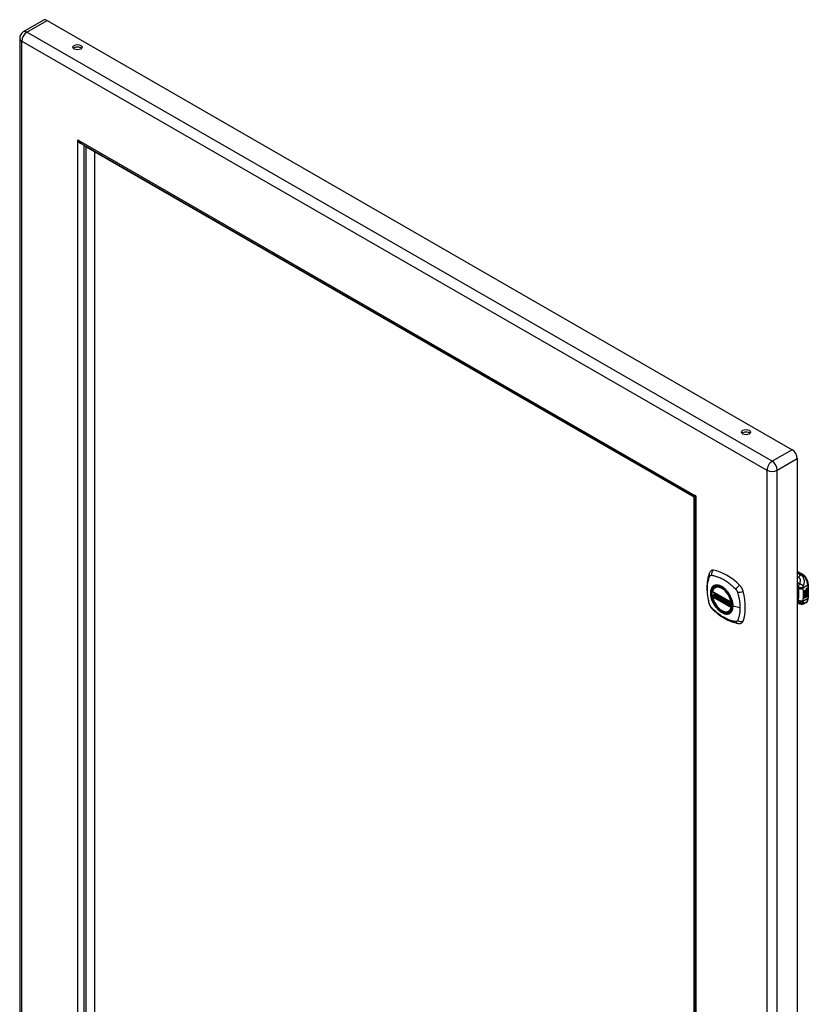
# Model space of a CAD drawing. Header units: inches. Extents: x 131.3 to 149, y 37.8 to 81.9.
# Tile 4 of 4: x 131.3 to 149, y 59.8 to 81.9. Entities that reach past the tile are written whole.
import ezdxf

# ---------------------------------------------------------------- set-up
doc = ezdxf.new("R2010")
doc.units = ezdxf.units.IN
doc.header["$MEASUREMENT"] = 0
doc.layers.add('Visible Edges(ANSI)', color=7, linetype='Continuous', lineweight=25)
doc.layers.add('Visible Tangent Edges(ANSI)', color=7, linetype='Continuous', lineweight=25)

msp = doc.modelspace()

# ---------------------------------------------------------------- linework, layer by layer
at = {"layer": 'Visible Edges(ANSI)'}
for p, q in [((131.874, 81.838), (131.422, 81.578)), ((131.955, 81.83), (148.639, 72.222)), ((131.342, 81.438), (131.342, 47.526)), ((132.641, 79.128), (132.666, 79.142)), ((132.716, 79.08), (146.448, 71.172)), ((132.781, 79.035), (132.781, 48.356)), ((132.823, 79.003), (132.823, 48.34)), ((146.44, 71.162), (132.823, 79.003)), ((133.018, 78.891), (133.018, 48.452)), ((148.753, 72.025), (148.753, 38.112)), ((146.44, 40.498), (146.44, 71.162)), ((146.452, 71.164), (146.452, 40.367)), ((146.469, 71.197), (146.469, 71.193)), ((146.481, 71.171), (146.484, 71.17)), ((148.753, 69.502), (148.868, 69.436)), ((146.859, 69.04), (147.273, 68.802)), ((146.916, 69.144), (146.926, 69.151)), ((148.908, 69.064), (148.946, 69.085)), ((148.908, 69.049), (148.945, 69.07)), ((148.947, 69.07), (148.908, 69.048)), ((148.908, 69.045), (148.947, 69.067)), ((148.908, 69.048), (148.908, 69.064)), ((148.908, 69.031), (148.949, 69.054)), ((148.951, 69.054), (148.908, 69.029)), ((148.908, 69.027), (148.955, 69.054)), ((148.908, 69.029), (148.908, 69.045)), ((148.908, 69.012), (148.945, 69.033)), ((148.908, 68.99), (148.908, 69.027)), ((148.909, 69.011), (148.908, 69.011)), ((148.947, 69.032), (148.909, 69.011)), ((148.909, 69.011), (148.932, 69.004)), ((148.932, 69.004), (148.946, 69.024)), ((148.943, 69.003), (148.949, 69.01)), ((148.945, 69.077), (148.948, 69.078)), ((148.945, 69.07), (148.945, 69.077)), ((148.947, 69.076), (148.945, 69.077)), ((148.947, 69.07), (148.945, 69.07)), ((148.945, 69.056), (148.945, 69.066)), ((148.947, 69.055), (148.945, 69.056)), ((148.945, 69.046), (148.95, 69.051)), ((148.945, 69.033), (148.945, 69.046)), ((148.947, 69.045), (148.945, 69.046)), ((148.947, 69.032), (148.945, 69.033)), ((148.95, 69.009), (148.945, 69.003)), ((148.949, 69.078), (148.947, 69.076)), ((148.947, 69.076), (148.947, 69.07)), ((148.947, 69.067), (148.947, 69.055)), ((148.947, 69.055), (148.951, 69.054)), ((148.955, 69.054), (148.947, 69.045)), ((148.947, 69.045), (148.947, 69.032)), ((148.948, 69.07), (148.972, 69.079)), ((148.949, 69.078), (148.948, 69.079)), ((148.974, 69.078), (148.948, 69.069)), ((148.948, 69.075), (148.952, 69.077)), ((148.948, 69.069), (148.948, 69.075)), ((148.948, 69.066), (148.96, 69.06)), ((148.948, 69.057), (148.948, 69.066)), ((148.948, 69.057), (148.955, 69.055)), ((148.957, 69.055), (148.948, 69.057)), ((148.948, 69.044), (148.957, 69.053)), ((148.948, 69.038), (148.959, 69.051)), ((148.96, 69.05), (148.948, 69.035)), ((148.948, 69.035), (148.948, 69.044)), ((148.95, 69.009), (148.949, 69.01)), ((148.952, 69.079), (148.951, 69.08)), ((148.954, 69.097), (148.952, 69.097)), ((148.952, 69.077), (148.952, 69.079)), ((148.954, 69.017), (148.952, 69.018)), ((148.954, 69.099), (148.953, 69.1)), ((148.954, 69.081), (148.953, 69.082)), ((148.957, 69.055), (148.955, 69.055)), ((148.956, 69.11), (148.972, 69.116)), ((148.956, 69.092), (148.972, 69.098)), ((148.957, 69.117), (148.974, 69.122)), ((148.974, 69.115), (148.957, 69.109)), ((148.974, 69.097), (148.957, 69.091)), ((148.957, 69.053), (148.957, 69.055)), ((148.958, 69.03), (148.957, 69.031)), ((148.958, 69.017), (148.958, 69.03)), ((148.96, 69.05), (148.959, 69.051)), ((148.959, 69.051), (148.972, 69.045)), ((148.96, 69.06), (148.974, 69.075)), ((148.974, 69.044), (148.96, 69.05)), ((148.961, 69.019), (148.961, 69.038)), ((148.962, 69.019), (148.961, 69.019)), ((148.962, 69.039), (148.962, 69.019)), ((148.963, 69.1), (148.974, 69.104)), ((148.963, 69.082), (148.974, 69.086)), ((148.963, 69.057), (148.972, 69.067)), ((148.963, 69.056), (148.963, 69.057)), ((148.964, 69.057), (148.963, 69.057)), ((148.964, 69.055), (148.963, 69.056)), ((148.974, 69.066), (148.964, 69.057)), ((148.964, 69.057), (148.964, 69.055)), ((148.964, 69.055), (148.974, 69.053)), ((148.968, 69.038), (148.972, 69.041)), ((148.972, 69.116), (148.972, 69.122)), ((148.974, 69.115), (148.972, 69.116)), ((148.972, 69.098), (148.972, 69.104)), ((148.974, 69.097), (148.972, 69.098)), ((148.972, 69.079), (148.972, 69.085)), ((148.974, 69.078), (148.972, 69.079)), ((148.972, 69.067), (148.972, 69.073)), ((148.974, 69.066), (148.972, 69.067)), ((148.972, 69.045), (148.972, 69.053)), ((148.974, 69.044), (148.972, 69.045)), ((148.974, 69.122), (148.974, 69.115)), ((148.974, 69.104), (148.974, 69.097)), ((148.974, 69.086), (148.974, 69.078)), ((148.974, 69.075), (148.974, 69.066)), ((148.974, 69.053), (148.974, 69.044)), ((148.999, 69.209), (148.999, 68.903)), ((146.859, 68.945), (146.873, 68.953)), ((146.878, 68.964), (146.878, 68.967)), ((146.884, 68.978), (146.925, 69.002)), ((148.799, 68.772), (148.753, 68.79)), ((148.946, 68.797), (148.907, 68.774)), ((148.908, 68.991), (148.919, 68.991)), ((148.908, 68.957), (148.933, 68.99)), ((148.921, 68.99), (148.908, 68.99)), ((148.908, 68.973), (148.921, 68.99)), ((148.908, 68.9), (148.908, 68.973)), ((148.909, 68.954), (148.908, 68.954)), ((148.908, 68.902), (148.922, 68.91)), ((148.924, 68.909), (148.908, 68.9)), ((148.934, 68.989), (148.909, 68.954)), ((148.909, 68.954), (148.924, 68.963)), ((148.921, 68.99), (148.919, 68.991)), ((148.922, 68.91), (148.922, 68.962)), ((148.924, 68.909), (148.922, 68.91)), ((148.924, 68.963), (148.924, 68.909)), ((148.926, 68.964), (148.941, 68.973)), ((148.926, 68.91), (148.926, 68.964)), ((148.926, 68.912), (148.939, 68.92)), ((148.941, 68.919), (148.926, 68.91)), ((148.934, 68.989), (148.933, 68.99)), ((148.933, 68.99), (148.946, 68.987)), ((148.947, 68.986), (148.934, 68.989)), ((148.939, 68.92), (148.939, 68.972)), ((148.941, 68.919), (148.939, 68.92)), ((148.941, 68.973), (148.941, 68.919)), ((148.942, 68.982), (148.947, 68.986)), ((148.956, 68.982), (148.942, 68.982)), ((148.945, 69.003), (148.943, 69.003)), ((148.943, 68.983), (148.955, 68.983)), ((148.943, 68.974), (148.956, 68.982)), ((148.943, 68.92), (148.943, 68.974)), ((148.943, 68.922), (148.956, 68.93)), ((148.958, 68.929), (148.943, 68.92)), ((148.945, 69.003), (148.965, 68.997)), ((148.947, 68.986), (148.946, 68.987)), ((148.956, 68.982), (148.955, 68.983)), ((148.956, 68.93), (148.956, 68.982)), ((148.958, 68.982), (148.956, 68.982)), ((148.956, 68.982), (148.979, 68.982)), ((148.958, 68.929), (148.956, 68.93)), ((148.957, 68.993), (148.963, 68.998)), ((148.959, 68.992), (148.957, 68.993)), ((148.958, 68.982), (148.958, 68.929)), ((148.98, 68.981), (148.958, 68.982)), ((148.965, 68.997), (148.959, 68.992)), ((148.959, 68.992), (148.98, 68.981)), ((147.228, 68.602), (147.239, 68.608)), ((148.802, 68.771), (148.799, 68.772))]:
    msp.add_line(p, q, dxfattribs=at)
at = {"layer": 'Visible Edges(ANSI)', "flags": 128}
for points in [[(132.645, 79.123), (132.645, 79.123), (132.645, 79.123), (132.645, 79.123), (132.645, 79.123), (132.645, 79.123), (132.644, 79.124), (132.644, 79.124), (132.644, 79.124), (132.644, 79.124), (132.644, 79.125), (132.643, 79.125), (132.643, 79.125), (132.643, 79.126), (132.643, 79.126), (132.642, 79.126), (132.642, 79.126), (132.642, 79.127), (132.642, 79.127), (132.642, 79.127), (132.642, 79.127), (132.641, 79.127), (132.641, 79.128), (132.641, 79.128), (132.641, 79.128)], [(132.735, 79.069), (132.731, 79.07), (132.727, 79.071), (132.723, 79.073), (132.719, 79.074), (132.715, 79.076), (132.711, 79.077), (132.707, 79.079), (132.703, 79.081), (132.699, 79.083), (132.695, 79.085), (132.691, 79.087), (132.687, 79.089), (132.683, 79.092), (132.68, 79.094), (132.676, 79.097), (132.672, 79.099), (132.669, 79.102), (132.665, 79.104), (132.662, 79.107), (132.658, 79.11), (132.655, 79.113), (132.652, 79.116), (132.648, 79.119), (132.645, 79.123)], [(132.666, 79.142), (132.666, 79.142), (132.666, 79.142), (132.666, 79.142), (132.666, 79.141), (132.666, 79.141), (132.666, 79.141), (132.666, 79.141), (132.666, 79.14), (132.667, 79.14), (132.667, 79.14), (132.667, 79.14), (132.667, 79.139), (132.667, 79.139), (132.667, 79.138), (132.668, 79.138), (132.668, 79.138), (132.668, 79.137), (132.668, 79.137), (132.668, 79.137), (132.668, 79.137), (132.668, 79.136), (132.668, 79.136), (132.668, 79.136), (132.668, 79.136)], [(132.668, 79.136), (132.67, 79.133), (132.671, 79.13), (132.672, 79.127), (132.674, 79.124), (132.675, 79.121), (132.677, 79.119), (132.679, 79.116), (132.68, 79.113), (132.682, 79.111), (132.684, 79.108), (132.686, 79.106), (132.688, 79.103), (132.69, 79.101), (132.692, 79.099), (132.694, 79.096), (132.696, 79.094), (132.698, 79.092), (132.701, 79.09), (132.703, 79.088), (132.706, 79.086), (132.708, 79.085), (132.71, 79.083), (132.713, 79.081), (132.716, 79.08)], [(146.469, 71.193), (146.467, 71.189), (146.465, 71.186), (146.462, 71.183), (146.461, 71.18), (146.459, 71.178), (146.457, 71.176), (146.455, 71.174), (146.453, 71.173), (146.452, 71.172), (146.451, 71.172), (146.449, 71.171), (146.448, 71.172), (146.448, 71.172), (146.447, 71.173), (146.447, 71.174), (146.446, 71.176), (146.447, 71.177), (146.447, 71.179), (146.447, 71.182), (146.448, 71.184), (146.449, 71.187), (146.451, 71.19), (146.452, 71.194), (146.454, 71.197)], [(146.477, 71.157), (146.473, 71.157), (146.47, 71.158), (146.466, 71.158), (146.463, 71.158), (146.461, 71.159), (146.458, 71.16), (146.456, 71.16), (146.455, 71.161), (146.454, 71.162), (146.453, 71.163), (146.452, 71.164), (146.452, 71.165), (146.453, 71.166), (146.454, 71.167), (146.455, 71.167), (146.456, 71.168), (146.458, 71.169), (146.46, 71.17), (146.463, 71.17), (146.466, 71.171), (146.469, 71.171), (146.473, 71.171), (146.477, 71.171), (146.481, 71.171)], [(146.454, 71.197), (146.454, 71.197), (146.454, 71.197), (146.454, 71.197), (146.455, 71.198), (146.455, 71.198), (146.455, 71.198), (146.455, 71.198), (146.455, 71.198), (146.455, 71.198), (146.455, 71.199), (146.455, 71.199), (146.455, 71.199), (146.456, 71.199), (146.456, 71.199), (146.456, 71.199), (146.456, 71.2), (146.456, 71.2), (146.456, 71.2), (146.456, 71.2), (146.456, 71.2), (146.457, 71.2), (146.457, 71.2), (146.457, 71.2), (146.457, 71.2)], [(146.465, 71.199), (146.463, 71.197), (146.462, 71.195), (146.461, 71.194), (146.461, 71.194)], [(146.481, 71.158), (146.481, 71.158), (146.481, 71.158), (146.481, 71.158), (146.481, 71.158), (146.481, 71.158), (146.481, 71.158), (146.48, 71.158), (146.48, 71.158), (146.48, 71.158), (146.48, 71.158), (146.48, 71.157), (146.479, 71.157), (146.479, 71.157), (146.479, 71.157), (146.479, 71.157), (146.479, 71.157), (146.478, 71.157), (146.478, 71.157), (146.478, 71.157), (146.478, 71.157), (146.478, 71.157), (146.478, 71.157), (146.477, 71.157), (146.477, 71.157)], [(146.478, 71.164), (146.478, 71.164), (146.479, 71.164), (146.481, 71.165), (146.484, 71.165)], [(146.782, 69.453), (146.774, 69.432), (146.768, 69.412), (146.762, 69.394), (146.757, 69.375), (146.753, 69.357), (146.749, 69.337), (146.742, 69.297), (146.736, 69.256), (146.732, 69.215), (146.73, 69.172), (146.729, 69.129), (146.73, 69.086), (146.732, 69.042), (146.736, 68.997), (146.741, 68.952), (146.748, 68.907), (146.757, 68.861), (146.766, 68.816), (146.772, 68.793), (146.775, 68.781), (146.779, 68.767)], [(146.82, 69.51), (146.807, 69.496), (146.796, 69.482), (146.788, 69.468), (146.782, 69.453)], [(148.999, 69.209), (148.998, 69.225), (148.996, 69.241), (148.993, 69.258), (148.989, 69.274), (148.983, 69.291), (148.977, 69.307), (148.969, 69.323), (148.961, 69.338), (148.952, 69.354), (148.942, 69.368), (148.931, 69.382), (148.919, 69.395), (148.907, 69.407), (148.895, 69.418), (148.881, 69.427), (148.868, 69.436)], [(146.853, 69.053), (146.858, 69.068), (146.863, 69.082), (146.869, 69.095), (146.876, 69.107), (146.885, 69.119), (146.894, 69.128), (146.905, 69.137), (146.916, 69.144)], [(147.17, 69.063), (147.188, 69.041), (147.205, 69.018), (147.222, 68.993), (147.237, 68.968), (147.251, 68.943), (147.264, 68.916), (147.275, 68.89), (147.285, 68.863)], [(147.228, 68.602), (147.217, 68.596), (147.204, 68.592), (147.192, 68.589), (147.178, 68.587), (147.165, 68.586), (147.151, 68.587), (147.137, 68.589), (147.122, 68.593), (147.108, 68.597), (147.093, 68.603), (147.078, 68.61), (147.064, 68.618), (147.049, 68.627), (147.035, 68.637), (147.02, 68.649), (147.006, 68.661), (146.992, 68.674), (146.979, 68.688), (146.966, 68.702), (146.953, 68.718), (146.941, 68.734), (146.93, 68.75), (146.919, 68.767), (146.908, 68.785), (146.899, 68.803), (146.89, 68.821), (146.882, 68.839), (146.874, 68.858), (146.868, 68.877), (146.862, 68.895), (146.857, 68.914), (146.853, 68.932)], [(146.873, 68.953), (146.875, 68.955), (146.878, 68.958), (146.879, 68.961), (146.878, 68.964)], [(148.946, 68.797), (148.959, 68.806), (148.97, 68.817), (148.98, 68.829), (148.987, 68.842), (148.992, 68.857), (148.996, 68.872), (148.998, 68.887), (148.999, 68.903)], [(146.779, 68.767), (146.783, 68.753), (146.788, 68.74), (146.794, 68.728), (146.801, 68.715), (146.808, 68.704), (146.816, 68.692), (146.825, 68.681), (146.834, 68.671)], [(146.834, 68.671), (146.844, 68.661), (146.853, 68.652), (146.871, 68.635), (146.905, 68.605), (146.94, 68.575), (146.976, 68.546), (147.012, 68.519), (147.049, 68.493), (147.086, 68.469), (147.123, 68.447), (147.16, 68.426), (147.198, 68.407), (147.236, 68.39), (147.274, 68.375), (147.313, 68.361), (147.351, 68.349), (147.389, 68.34), (147.408, 68.335), (147.419, 68.333), (147.43, 68.331)], [(148.907, 68.774), (148.898, 68.769), (148.888, 68.765), (148.878, 68.762), (148.869, 68.76), (148.859, 68.759), (148.849, 68.759), (148.839, 68.76), (148.83, 68.762), (148.827, 68.762), (148.824, 68.763), (148.82, 68.764), (148.814, 68.766), (148.809, 68.768), (148.802, 68.771)], [(147.43, 68.331), (147.445, 68.33), (147.462, 68.33), (147.479, 68.332), (147.497, 68.336)]]:
    msp.add_lwpolyline(points, dxfattribs=at)
at = {"layer": 'Visible Edges(ANSI)'}
for centre, radius, start, end in [((131.503, 81.438), 0.161, 119.936, 180), ((146.865, 69.05), 0.0118, 166.5789, 240.064), ((146.865, 68.934), 0.0118, 119.936, 190.602), ((146.89, 68.968), 0.0118, 119.936, 187.8207), ((147.279, 68.812), 0.0118, 240.064, 282.6676)]:
    msp.add_arc(centre, radius, start, end, dxfattribs=at)
for centre, major_axis, ratio, start_param, end_param in [((131.955, 81.698), (-0.08, 0.14), 0.578093, 5.499721, 6.283185), ((132.636, 81.178), (-0.102, 0), 0.575862, 3.637196, 5.787582), ((132.656, 79.131), (-0.0125, 0.0217), 0.578093, 4.908613, 7.661625), ((132.817, 79.014), (0.025, -0.0433), 0.578093, 3.750887, 3.928925), ((147.604, 72.559), (-0.102, 0), 0.575862, 3.637196, 5.787582), ((148.639, 72.09), (0.08, -0.14), 0.578093, 0.787332, 2.358128), ((146.467, 71.178), (-0.0125, 0.0217), 0.578093, 3.337817, 6.090828), ((146.446, 71.166), (-0.025, 0.0433), 0.578093, 4.518409, 4.911157), ((146.919, 69.364), (-0.088, 0.154), 0.578093, 5.827357, 6.408431), ((147.17, 68.366), (-0.639, 1.109), 0.578093, 5.172085, 5.827357), ((147.065, 68.869), (0.157, -0.273), 0.578093, 2.362013, 7.062765), ((147.42, 69.075), (0.088, -0.154), 0.578093, 1.114968, 2.030492), ((146.682, 69.21), (-0.639, 1.109), 0.578093, 3.601288, 4.256561), ((148.96, 69.029), (-0.011, -0.0191), 0.578093, 5.44239, 6.249461), ((148.956, 69.092), (-0.008, -0.0139), 0.578093, 5.599531, 6.283185), ((148.961, 69.028), (-0.011, -0.0191), 0.578093, 5.27034, 6.249461), ((148.957, 69.092), (-0.008, -0.0139), 0.578093, 5.474827, 6.308913), ((148.952, 69.108), (0.00349, 0.00607), 0.578093, 1.10591, 2.348655), ((148.959, 69.112), (-0.0082, -0.0142), 0.578093, 5.490247, 6.612005), ((148.952, 69.09), (0.00337, 0.00586), 0.578093, 1.080045, 2.345144), ((148.958, 69.093), (-0.008, -0.0139), 0.578093, 5.486737, 6.497871), ((148.955, 69.026), (0.00506, 0.00878), 0.578093, 1.199629, 2.268394), ((148.961, 69.028), (-0.0099, -0.0173), 0.578093, 5.328451, 6.266738), ((148.957, 69.112), (-0.0082, -0.0142), 0.578093, 0.086325, 0.32882), ((148.957, 69.094), (-0.008, -0.0139), 0.578093, 0.088333, 0.214686), ((148.955, 69.025), (-0.00364, -0.00633), 0.578093, 4.818058, 5.834093), ((148.958, 69.027), (-0.00559, -0.00971), 0.578093, 5.834093, 6.283185), ((148.955, 69.1), (0.0096, 0.0166), 0.578093, 0.591478, 1.10591), ((148.954, 69.105), (0.002, 0.00347), 0.578093, 1.194468, 2.460773), ((148.957, 69.107), (-0.00419, -0.00728), 0.578093, 5.602365, 6.283185), ((148.955, 69.081), (0.0096, 0.0166), 0.578093, 0.846591, 1.080045), ((148.954, 69.087), (0.002, 0.00347), 0.578093, 1.194614, 2.459504), ((148.957, 69.089), (-0.00419, -0.00728), 0.578093, 5.601097, 6.283185), ((148.955, 69.025), (0.00318, 0.00552), 0.578093, 0.285255, 1.676465), ((148.957, 69.024), (-0.00364, -0.00633), 0.578093, 4.818058, 5.834093), ((148.963, 69.035), (-0.0132, -0.023), 0.578093, 0.05511, 0.723506), ((148.965, 69.034), (-0.0132, -0.023), 0.578093, 6.266738, 7.006692), ((148.955, 69.105), (-0.002, -0.00347), 0.578093, 4.33606, 5.602365), ((148.958, 69.107), (-0.00419, -0.00728), 0.578093, 5.602365, 6.501309), ((148.955, 69.086), (-0.002, -0.00347), 0.578093, 4.336206, 5.601097), ((148.958, 69.088), (-0.00419, -0.00728), 0.578093, 5.601097, 6.50115), ((148.957, 69.021), (0.0094, 0.0163), 0.578093, 0.3673, 1.199629), ((148.959, 69.027), (-0.00559, -0.00971), 0.578093, 5.834093, 6.944434), ((148.955, 69.103), (0.00409, 0.00711), 0.578093, 0.608795, 1.194468), ((148.955, 69.085), (0.00409, 0.00711), 0.578093, 0.608932, 1.194614), ((148.956, 69.024), (0.00318, 0.00552), 0.578093, 0.285255, 1.676465), ((148.956, 69.102), (-0.00409, -0.00711), 0.578093, 3.750388, 4.33606), ((148.956, 69.084), (-0.00409, -0.00711), 0.578093, 3.750524, 4.336206), ((148.966, 69.127), (-0.0155, -0.0269), 0.578093, 0.234705, 0.623342), ((148.967, 69.109), (-0.0155, -0.0269), 0.578093, 0.217964, 0.608932), ((148.963, 69.024), (0.0066, 0.0114), 0.578093, 3.865099, 5.348557), ((148.964, 69.024), (0.00319, 0.00555), 0.578093, 3.637533, 5.053908), ((148.964, 69.023), (-0.0066, -0.0114), 0.578093, 0.723506, 2.206964), ((148.955, 69.024), (0.0102, 0.0177), 0.578093, 5.053908, 5.889616), ((148.944, 69.016), (0.0202, 0.0351), 0.578093, 5.348557, 5.747216), ((148.945, 69.015), (-0.0202, -0.0351), 0.578093, 2.206964, 2.656801), ((147.42, 68.495), (0.088, -0.154), 0.578093, 6.157956, 6.742881)]:
    msp.add_ellipse(centre, major_axis=major_axis, ratio=ratio, start_param=start_param, end_param=end_param, dxfattribs=at)
for centre, major_axis, ratio in [((132.636, 81.234), (0.102, 0), 0.575862), ((147.604, 72.614), (0.102, 0), 0.575862), ((147.061, 68.867), (-0.16, 0.277), 0.578093)]:
    msp.add_ellipse(centre, major_axis=major_axis, ratio=ratio, dxfattribs=at)
at = {"layer": 'Visible Tangent Edges(ANSI)'}
for p, q in [((131.503, 81.57), (131.955, 81.83)), ((131.389, 81.373), (148.074, 71.765)), ((131.389, 47.46), (131.389, 81.373)), ((148.188, 71.962), (131.503, 81.57)), ((132.641, 48.263), (132.641, 79.128)), ((132.668, 79.137), (132.645, 79.123)), ((132.666, 79.142), (146.457, 71.2)), ((132.781, 79.042), (132.781, 48.33)), ((148.639, 72.222), (148.188, 71.962)), ((148.301, 71.765), (148.753, 72.025)), ((148.074, 71.765), (148.074, 37.852)), ((148.301, 37.852), (148.301, 71.765)), ((146.46, 71.201), (146.454, 71.197)), ((146.483, 71.16), (146.477, 71.157)), ((146.481, 71.158), (146.481, 40.293)), ((148.753, 69.489), (148.848, 69.434)), ((148.848, 69.434), (148.825, 69.421)), ((147.27, 68.807), (146.857, 69.046)), ((148.88, 69.131), (148.987, 69.193)), ((148.952, 69.019), (148.95, 69.02)), ((148.952, 69.103), (148.951, 69.103)), ((148.952, 69.084), (148.951, 69.085)), ((148.953, 69.025), (148.951, 69.026)), ((148.954, 69.107), (148.953, 69.108)), ((148.954, 69.089), (148.953, 69.089)), ((148.957, 69.109), (148.956, 69.11)), ((148.957, 69.091), (148.956, 69.092)), ((148.964, 69.012), (148.962, 69.013)), ((148.973, 69.026), (148.972, 69.027)), ((148.987, 69.193), (148.987, 68.887)), ((146.857, 68.93), (147.27, 68.691)), ((146.865, 68.944), (146.876, 68.951)), ((147.279, 68.706), (146.865, 68.944)), ((146.876, 68.951), (147.286, 68.714)), ((147.287, 68.731), (146.884, 68.963)), ((146.89, 68.978), (146.929, 69)), ((147.287, 68.749), (146.89, 68.978)), ((148.769, 68.852), (148.753, 68.859)), ((148.987, 68.887), (148.88, 68.825)), ((147.286, 68.71), (147.279, 68.706)), ((147.469, 68.681), (147.313, 68.721))]:
    msp.add_line(p, q, dxfattribs=at)
at = {"layer": 'Visible Tangent Edges(ANSI)', "flags": 128}
for points in [[(148.825, 69.421), (148.822, 69.422), (148.819, 69.423), (148.816, 69.424), (148.813, 69.426), (148.81, 69.427), (148.807, 69.428), (148.804, 69.429), (148.801, 69.43), (148.798, 69.431), (148.795, 69.433), (148.792, 69.434), (148.789, 69.435), (148.786, 69.436), (148.783, 69.437), (148.78, 69.439), (148.777, 69.44), (148.774, 69.441), (148.771, 69.442), (148.768, 69.443), (148.765, 69.444), (148.762, 69.446), (148.759, 69.447), (148.756, 69.448), (148.753, 69.449)], [(146.792, 68.753), (146.782, 68.786), (146.775, 68.815), (146.768, 68.845), (146.762, 68.875), (146.757, 68.904), (146.752, 68.933), (146.748, 68.962), (146.745, 68.991), (146.742, 69.019), (146.74, 69.047), (146.739, 69.075), (146.739, 69.102), (146.739, 69.129), (146.74, 69.155), (146.742, 69.181), (146.745, 69.206), (146.748, 69.231), (146.752, 69.255), (146.757, 69.278), (146.762, 69.301), (146.768, 69.324), (146.775, 69.345), (146.782, 69.366), (146.792, 69.388)], [(146.792, 69.388), (146.793, 69.39), (146.794, 69.391), (146.795, 69.393), (146.796, 69.395), (146.797, 69.396), (146.799, 69.397), (146.8, 69.399), (146.801, 69.4), (146.803, 69.401), (146.804, 69.402), (146.806, 69.403), (146.807, 69.404), (146.809, 69.405), (146.81, 69.406), (146.812, 69.406), (146.814, 69.407), (146.815, 69.408), (146.817, 69.408), (146.819, 69.408), (146.821, 69.409), (146.823, 69.409), (146.824, 69.409), (146.826, 69.409), (146.828, 69.409)], [(146.828, 69.409), (146.852, 69.407), (146.874, 69.403), (146.896, 69.398), (146.919, 69.392), (146.942, 69.386), (146.965, 69.378), (146.988, 69.37), (147.011, 69.361), (147.034, 69.35), (147.057, 69.339), (147.081, 69.327), (147.104, 69.314), (147.127, 69.3), (147.151, 69.286), (147.174, 69.27), (147.197, 69.253), (147.22, 69.236), (147.243, 69.218), (147.265, 69.199), (147.288, 69.18), (147.31, 69.16), (147.332, 69.139), (147.354, 69.118), (147.378, 69.093)], [(148.753, 69.374), (148.754, 69.373), (148.756, 69.373), (148.757, 69.372), (148.758, 69.372), (148.759, 69.371), (148.761, 69.371), (148.762, 69.37), (148.763, 69.37), (148.764, 69.369), (148.765, 69.369), (148.767, 69.368), (148.768, 69.368), (148.769, 69.367), (148.77, 69.367), (148.771, 69.367), (148.773, 69.366), (148.774, 69.366), (148.775, 69.365), (148.776, 69.365), (148.777, 69.364), (148.779, 69.364), (148.78, 69.363), (148.781, 69.363), (148.782, 69.362)], [(148.8, 69.216), (148.798, 69.217), (148.796, 69.219), (148.794, 69.22), (148.792, 69.221), (148.79, 69.223), (148.788, 69.224), (148.786, 69.226), (148.784, 69.227), (148.783, 69.228), (148.781, 69.23), (148.779, 69.231), (148.777, 69.232), (148.775, 69.234), (148.773, 69.235), (148.771, 69.236), (148.769, 69.238), (148.767, 69.239), (148.765, 69.24), (148.763, 69.242), (148.761, 69.243), (148.759, 69.244), (148.757, 69.246), (148.755, 69.247), (148.753, 69.248)], [(148.825, 69.421), (148.823, 69.419), (148.821, 69.417), (148.819, 69.416), (148.817, 69.414), (148.815, 69.412), (148.814, 69.41), (148.812, 69.408), (148.81, 69.405), (148.808, 69.403), (148.806, 69.401), (148.804, 69.398), (148.802, 69.396), (148.8, 69.393), (148.799, 69.391), (148.797, 69.388), (148.795, 69.385), (148.793, 69.383), (148.792, 69.38), (148.79, 69.377), (148.788, 69.374), (148.787, 69.371), (148.785, 69.368), (148.784, 69.365), (148.782, 69.362)], [(148.782, 69.362), (148.788, 69.36), (148.794, 69.356), (148.798, 69.352), (148.802, 69.347), (148.806, 69.341), (148.808, 69.336), (148.81, 69.33), (148.812, 69.323), (148.813, 69.317), (148.814, 69.31), (148.815, 69.304), (148.815, 69.297), (148.815, 69.291), (148.814, 69.284), (148.814, 69.277), (148.813, 69.27), (148.812, 69.264), (148.811, 69.257), (148.81, 69.25), (148.808, 69.243), (148.807, 69.237), (148.805, 69.23), (148.802, 69.223), (148.8, 69.216)], [(148.888, 69.168), (148.892, 69.177), (148.895, 69.186), (148.898, 69.195), (148.9, 69.204), (148.903, 69.213), (148.905, 69.222), (148.907, 69.232), (148.908, 69.242), (148.91, 69.252), (148.91, 69.262), (148.91, 69.273), (148.91, 69.284), (148.909, 69.295), (148.907, 69.307), (148.904, 69.319), (148.9, 69.331), (148.895, 69.344), (148.889, 69.357), (148.882, 69.369), (148.873, 69.382), (148.863, 69.393), (148.851, 69.404), (148.839, 69.413), (148.825, 69.421)], [(146.866, 69.164), (146.857, 69.156), (146.849, 69.147), (146.841, 69.137), (146.834, 69.126), (146.828, 69.115), (146.823, 69.102), (146.818, 69.089), (146.815, 69.075), (146.812, 69.06), (146.81, 69.044), (146.808, 69.028), (146.808, 69.012), (146.808, 68.995), (146.81, 68.977), (146.812, 68.959), (146.815, 68.941), (146.818, 68.923), (146.823, 68.904), (146.828, 68.885), (146.834, 68.866), (146.841, 68.848), (146.849, 68.829), (146.857, 68.81), (146.866, 68.792)], [(147.31, 68.723), (147.304, 68.665), (147.287, 68.616), (147.259, 68.579), (147.223, 68.555), (147.179, 68.545), (147.129, 68.55), (147.077, 68.57), (147.023, 68.604), (146.971, 68.649), (146.924, 68.705), (146.882, 68.768), (146.849, 68.835), (146.826, 68.905), (146.814, 68.972), (146.813, 69.035), (146.823, 69.089), (146.844, 69.134), (146.875, 69.166), (146.915, 69.184), (146.962, 69.188), (147.013, 69.177), (147.066, 69.151), (147.119, 69.113), (147.17, 69.063)], [(146.899, 69.184), (146.898, 69.183), (146.896, 69.182), (146.895, 69.182), (146.893, 69.181), (146.892, 69.18), (146.89, 69.18), (146.889, 69.179), (146.887, 69.178), (146.886, 69.178), (146.884, 69.177), (146.883, 69.176), (146.882, 69.175), (146.88, 69.174), (146.879, 69.174), (146.878, 69.173), (146.876, 69.172), (146.875, 69.171), (146.874, 69.17), (146.872, 69.169), (146.871, 69.168), (146.87, 69.167), (146.868, 69.166), (146.867, 69.165), (146.866, 69.164)], [(147.221, 68.998), (147.21, 69.015), (147.198, 69.032), (147.185, 69.048), (147.172, 69.063), (147.159, 69.078), (147.146, 69.092), (147.132, 69.105), (147.118, 69.117), (147.104, 69.129), (147.089, 69.14), (147.075, 69.149), (147.06, 69.158), (147.046, 69.166), (147.031, 69.173), (147.017, 69.179), (147.002, 69.184), (146.988, 69.187), (146.974, 69.19), (146.961, 69.192), (146.948, 69.192), (146.935, 69.192), (146.922, 69.19), (146.911, 69.187), (146.899, 69.184)], [(147.378, 69.093), (147.379, 69.092), (147.38, 69.09), (147.381, 69.089), (147.382, 69.088), (147.383, 69.087), (147.384, 69.086), (147.385, 69.085), (147.386, 69.083), (147.387, 69.082), (147.387, 69.081), (147.388, 69.08), (147.389, 69.079), (147.39, 69.077), (147.391, 69.076), (147.392, 69.075), (147.393, 69.074), (147.394, 69.072), (147.394, 69.071), (147.395, 69.07), (147.396, 69.068), (147.397, 69.067), (147.398, 69.066), (147.399, 69.064), (147.399, 69.063)], [(147.399, 69.063), (147.4, 69.062), (147.401, 69.06), (147.402, 69.059), (147.402, 69.058), (147.403, 69.056), (147.404, 69.055), (147.404, 69.054), (147.405, 69.052), (147.406, 69.051), (147.406, 69.049), (147.407, 69.048), (147.408, 69.047), (147.408, 69.045), (147.409, 69.044), (147.409, 69.042), (147.41, 69.041), (147.411, 69.04), (147.411, 69.038), (147.412, 69.037), (147.412, 69.035), (147.413, 69.034), (147.413, 69.033), (147.414, 69.031), (147.414, 69.03)], [(147.414, 69.03), (147.42, 69.012), (147.424, 68.997), (147.428, 68.982), (147.432, 68.967), (147.435, 68.952), (147.438, 68.938), (147.442, 68.923), (147.445, 68.908), (147.448, 68.894), (147.45, 68.879), (147.453, 68.864), (147.455, 68.85), (147.458, 68.835), (147.46, 68.821), (147.461, 68.807), (147.463, 68.792), (147.465, 68.778), (147.466, 68.764), (147.467, 68.75), (147.468, 68.736), (147.469, 68.722), (147.469, 68.709), (147.469, 68.695), (147.469, 68.681)], [(148.753, 69.116), (148.754, 69.115), (148.755, 69.115), (148.755, 69.114), (148.756, 69.114), (148.757, 69.114), (148.757, 69.113), (148.758, 69.113), (148.759, 69.112), (148.759, 69.112), (148.76, 69.111), (148.76, 69.111), (148.761, 69.11), (148.762, 69.11), (148.762, 69.11), (148.763, 69.109), (148.764, 69.109), (148.764, 69.108), (148.765, 69.108), (148.766, 69.107), (148.766, 69.107), (148.767, 69.106), (148.768, 69.106), (148.768, 69.106), (148.769, 69.105)], [(148.771, 69.141), (148.77, 69.139), (148.77, 69.138), (148.77, 69.136), (148.769, 69.134), (148.769, 69.132), (148.769, 69.131), (148.769, 69.129), (148.769, 69.128), (148.768, 69.126), (148.768, 69.124), (148.768, 69.123), (148.768, 69.121), (148.768, 69.12), (148.768, 69.119), (148.768, 69.117), (148.768, 69.116), (148.768, 69.114), (148.768, 69.113), (148.768, 69.112), (148.768, 69.11), (148.769, 69.109), (148.769, 69.108), (148.769, 69.106), (148.769, 69.105)], [(148.879, 69.118), (148.876, 69.116), (148.872, 69.113), (148.868, 69.111), (148.864, 69.109), (148.86, 69.107), (148.855, 69.105), (148.85, 69.103), (148.845, 69.101), (148.84, 69.1), (148.835, 69.098), (148.83, 69.097), (148.824, 69.097), (148.819, 69.096), (148.814, 69.096), (148.808, 69.096), (148.803, 69.096), (148.798, 69.096), (148.793, 69.097), (148.789, 69.098), (148.784, 69.099), (148.78, 69.1), (148.776, 69.102), (148.772, 69.103), (148.769, 69.105)], [(148.769, 69.105), (148.77, 69.102), (148.771, 69.098), (148.771, 69.095), (148.772, 69.091), (148.773, 69.088), (148.773, 69.084), (148.774, 69.08), (148.774, 69.077), (148.775, 69.073), (148.775, 69.07), (148.776, 69.066), (148.776, 69.062), (148.777, 69.059), (148.777, 69.055), (148.778, 69.051), (148.778, 69.047), (148.778, 69.044), (148.779, 69.04), (148.779, 69.036), (148.779, 69.032), (148.78, 69.029), (148.78, 69.025), (148.78, 69.021), (148.78, 69.017)], [(148.8, 69.216), (148.798, 69.213), (148.797, 69.21), (148.795, 69.207), (148.793, 69.204), (148.792, 69.201), (148.79, 69.199), (148.789, 69.196), (148.788, 69.193), (148.786, 69.19), (148.785, 69.187), (148.784, 69.184), (148.782, 69.181), (148.781, 69.177), (148.78, 69.174), (148.778, 69.17), (148.777, 69.167), (148.776, 69.164), (148.775, 69.16), (148.774, 69.157), (148.773, 69.154), (148.773, 69.151), (148.772, 69.147), (148.771, 69.144), (148.771, 69.141)], [(148.88, 69.131), (148.877, 69.13), (148.873, 69.129), (148.869, 69.129), (148.865, 69.128), (148.861, 69.128), (148.856, 69.127), (148.852, 69.127), (148.847, 69.127), (148.842, 69.127), (148.837, 69.127), (148.831, 69.128), (148.826, 69.128), (148.821, 69.129), (148.816, 69.129), (148.81, 69.13), (148.805, 69.131), (148.8, 69.132), (148.795, 69.133), (148.791, 69.134), (148.786, 69.136), (148.782, 69.137), (148.778, 69.138), (148.774, 69.14), (148.771, 69.141)], [(148.78, 69.017), (148.78, 69.014), (148.78, 69.012), (148.78, 69.009), (148.781, 69.007), (148.781, 69.004), (148.781, 69.001), (148.781, 68.999), (148.781, 68.996), (148.781, 68.993), (148.781, 68.991), (148.781, 68.988), (148.781, 68.985), (148.781, 68.983), (148.781, 68.98), (148.781, 68.977), (148.781, 68.975), (148.781, 68.972), (148.781, 68.969), (148.781, 68.966), (148.781, 68.964), (148.78, 68.961), (148.78, 68.958), (148.78, 68.955), (148.78, 68.953)], [(148.888, 69.168), (148.886, 69.171), (148.884, 69.173), (148.881, 69.175), (148.878, 69.178), (148.875, 69.18), (148.872, 69.182), (148.869, 69.185), (148.865, 69.187), (148.861, 69.19), (148.858, 69.192), (148.854, 69.194), (148.849, 69.196), (148.845, 69.199), (148.841, 69.201), (148.837, 69.203), (148.833, 69.205), (148.828, 69.207), (148.824, 69.208), (148.82, 69.21), (148.816, 69.211), (148.812, 69.213), (148.808, 69.214), (148.804, 69.215), (148.8, 69.216)], [(148.879, 69.118), (148.879, 69.119), (148.879, 69.119), (148.879, 69.12), (148.879, 69.12), (148.879, 69.121), (148.879, 69.121), (148.879, 69.122), (148.879, 69.122), (148.879, 69.123), (148.879, 69.123), (148.879, 69.124), (148.879, 69.124), (148.879, 69.125), (148.879, 69.125), (148.879, 69.126), (148.879, 69.126), (148.879, 69.127), (148.879, 69.127), (148.879, 69.128), (148.879, 69.129), (148.88, 69.129), (148.88, 69.13), (148.88, 69.13), (148.88, 69.131)], [(148.879, 68.838), (148.881, 68.85), (148.883, 68.863), (148.885, 68.875), (148.886, 68.888), (148.888, 68.9), (148.889, 68.913), (148.89, 68.925), (148.891, 68.937), (148.891, 68.949), (148.892, 68.962), (148.892, 68.973), (148.892, 68.985), (148.892, 68.997), (148.892, 69.009), (148.891, 69.02), (148.891, 69.032), (148.89, 69.043), (148.889, 69.054), (148.888, 69.065), (148.886, 69.076), (148.885, 69.087), (148.883, 69.097), (148.881, 69.108), (148.879, 69.118)], [(148.88, 69.131), (148.88, 69.133), (148.88, 69.134), (148.881, 69.136), (148.881, 69.138), (148.881, 69.14), (148.881, 69.141), (148.882, 69.143), (148.882, 69.145), (148.882, 69.147), (148.883, 69.148), (148.883, 69.15), (148.883, 69.152), (148.884, 69.154), (148.884, 69.155), (148.884, 69.156), (148.885, 69.158), (148.885, 69.159), (148.886, 69.161), (148.886, 69.162), (148.886, 69.163), (148.887, 69.165), (148.887, 69.166), (148.888, 69.167), (148.888, 69.168)], [(146.866, 68.792), (146.867, 68.79), (146.868, 68.787), (146.87, 68.785), (146.871, 68.782), (146.872, 68.78), (146.874, 68.777), (146.875, 68.775), (146.876, 68.773), (146.878, 68.77), (146.879, 68.768), (146.88, 68.765), (146.882, 68.763), (146.883, 68.76), (146.884, 68.758), (146.886, 68.756), (146.887, 68.753), (146.889, 68.751), (146.89, 68.749), (146.892, 68.746), (146.893, 68.744), (146.895, 68.742), (146.896, 68.739), (146.898, 68.737), (146.899, 68.735)], [(146.873, 68.953), (146.873, 68.953), (146.873, 68.953), (146.873, 68.953), (146.873, 68.953), (146.873, 68.952), (146.873, 68.952), (146.873, 68.952), (146.873, 68.952), (146.873, 68.952), (146.873, 68.952), (146.873, 68.952), (146.873, 68.952), (146.873, 68.952), (146.873, 68.952), (146.873, 68.952), (146.873, 68.952), (146.873, 68.952), (146.873, 68.952), (146.873, 68.952), (146.873, 68.952), (146.873, 68.952), (146.873, 68.952), (146.873, 68.952), (146.873, 68.952)], [(146.873, 68.952), (146.873, 68.952), (146.873, 68.952), (146.873, 68.952), (146.873, 68.952), (146.873, 68.952), (146.873, 68.952), (146.873, 68.952), (146.873, 68.952), (146.873, 68.952), (146.873, 68.952), (146.873, 68.952), (146.873, 68.952), (146.873, 68.952), (146.873, 68.952), (146.873, 68.952), (146.873, 68.952), (146.874, 68.952), (146.874, 68.952), (146.874, 68.952), (146.874, 68.951), (146.874, 68.951), (146.874, 68.951), (146.875, 68.951), (146.875, 68.951)], [(146.875, 68.951), (146.875, 68.951), (146.875, 68.951), (146.875, 68.951), (146.875, 68.951), (146.875, 68.951), (146.875, 68.951), (146.875, 68.951), (146.875, 68.951), (146.875, 68.951), (146.875, 68.951), (146.875, 68.951), (146.876, 68.951), (146.876, 68.951), (146.876, 68.951), (146.876, 68.951), (146.876, 68.951), (146.876, 68.951), (146.876, 68.951), (146.876, 68.951), (146.876, 68.951), (146.876, 68.951), (146.876, 68.951), (146.876, 68.951), (146.876, 68.951)], [(146.879, 68.966), (146.879, 68.966), (146.878, 68.965), (146.878, 68.965), (146.878, 68.965), (146.878, 68.965), (146.878, 68.965), (146.878, 68.965), (146.878, 68.965), (146.878, 68.965), (146.878, 68.965), (146.878, 68.965), (146.878, 68.965), (146.878, 68.965), (146.878, 68.965), (146.878, 68.965), (146.878, 68.965), (146.878, 68.965), (146.878, 68.965), (146.878, 68.964), (146.878, 68.964), (146.878, 68.964), (146.878, 68.964), (146.878, 68.964), (146.878, 68.964)], [(146.882, 68.965), (146.881, 68.965), (146.881, 68.965), (146.881, 68.965), (146.881, 68.965), (146.881, 68.965), (146.88, 68.965), (146.88, 68.965), (146.88, 68.965), (146.88, 68.965), (146.88, 68.965), (146.88, 68.965), (146.88, 68.965), (146.879, 68.965), (146.879, 68.966), (146.879, 68.966), (146.879, 68.966), (146.879, 68.966), (146.879, 68.966), (146.879, 68.966), (146.879, 68.966), (146.879, 68.966), (146.879, 68.966), (146.879, 68.966), (146.879, 68.966)], [(146.884, 68.963), (146.884, 68.963), (146.884, 68.964), (146.884, 68.964), (146.884, 68.964), (146.884, 68.964), (146.884, 68.964), (146.884, 68.964), (146.884, 68.964), (146.883, 68.964), (146.883, 68.964), (146.883, 68.964), (146.883, 68.964), (146.883, 68.964), (146.883, 68.964), (146.883, 68.964), (146.883, 68.964), (146.882, 68.965), (146.882, 68.965), (146.882, 68.965), (146.882, 68.965), (146.882, 68.965), (146.882, 68.965), (146.882, 68.965), (146.882, 68.965)], [(147.254, 68.941), (147.253, 68.943), (147.252, 68.946), (147.25, 68.948), (147.249, 68.95), (147.248, 68.953), (147.246, 68.955), (147.245, 68.958), (147.244, 68.96), (147.242, 68.963), (147.241, 68.965), (147.24, 68.967), (147.238, 68.97), (147.237, 68.972), (147.235, 68.975), (147.234, 68.977), (147.233, 68.979), (147.231, 68.982), (147.23, 68.984), (147.228, 68.987), (147.227, 68.989), (147.225, 68.991), (147.224, 68.994), (147.222, 68.996), (147.221, 68.998)], [(147.313, 68.721), (147.313, 68.73), (147.312, 68.738), (147.312, 68.747), (147.311, 68.756), (147.31, 68.765), (147.309, 68.774), (147.307, 68.783), (147.306, 68.792), (147.304, 68.801), (147.302, 68.81), (147.3, 68.819), (147.298, 68.829), (147.295, 68.838), (147.292, 68.847), (147.289, 68.857), (147.286, 68.866), (147.283, 68.876), (147.279, 68.885), (147.275, 68.894), (147.271, 68.904), (147.267, 68.913), (147.263, 68.922), (147.259, 68.931), (147.254, 68.941)], [(147.285, 68.863), (147.287, 68.857), (147.289, 68.851), (147.291, 68.845), (147.292, 68.839), (147.294, 68.833), (147.296, 68.827), (147.297, 68.821), (147.299, 68.815), (147.3, 68.809), (147.301, 68.803), (147.302, 68.797), (147.303, 68.791), (147.304, 68.785), (147.305, 68.779), (147.306, 68.774), (147.307, 68.768), (147.308, 68.762), (147.308, 68.757), (147.309, 68.751), (147.309, 68.745), (147.309, 68.74), (147.31, 68.734), (147.31, 68.729), (147.31, 68.723)], [(148.769, 68.852), (148.769, 68.85), (148.769, 68.849), (148.769, 68.847), (148.768, 68.845), (148.768, 68.844), (148.768, 68.842), (148.768, 68.84), (148.768, 68.839), (148.768, 68.837), (148.768, 68.836), (148.768, 68.834), (148.768, 68.832), (148.768, 68.831), (148.768, 68.829), (148.768, 68.828), (148.769, 68.826), (148.769, 68.824), (148.769, 68.823), (148.769, 68.821), (148.769, 68.819), (148.77, 68.818), (148.77, 68.816), (148.77, 68.814), (148.771, 68.813)], [(148.78, 68.953), (148.78, 68.949), (148.78, 68.944), (148.78, 68.94), (148.779, 68.936), (148.779, 68.932), (148.779, 68.928), (148.778, 68.924), (148.778, 68.92), (148.778, 68.916), (148.777, 68.911), (148.777, 68.907), (148.776, 68.903), (148.776, 68.899), (148.775, 68.895), (148.775, 68.89), (148.774, 68.886), (148.774, 68.882), (148.773, 68.878), (148.773, 68.873), (148.772, 68.869), (148.771, 68.865), (148.771, 68.861), (148.77, 68.856), (148.769, 68.852)], [(148.879, 68.838), (148.876, 68.836), (148.872, 68.835), (148.868, 68.834), (148.864, 68.834), (148.86, 68.833), (148.855, 68.832), (148.85, 68.832), (148.845, 68.832), (148.84, 68.832), (148.835, 68.832), (148.83, 68.833), (148.824, 68.833), (148.819, 68.834), (148.814, 68.835), (148.808, 68.836), (148.803, 68.838), (148.798, 68.839), (148.793, 68.841), (148.789, 68.842), (148.784, 68.844), (148.78, 68.846), (148.776, 68.848), (148.772, 68.85), (148.769, 68.852)], [(148.88, 68.825), (148.877, 68.823), (148.873, 68.82), (148.869, 68.817), (148.865, 68.815), (148.861, 68.813), (148.856, 68.811), (148.852, 68.809), (148.847, 68.807), (148.842, 68.805), (148.837, 68.804), (148.831, 68.803), (148.826, 68.802), (148.821, 68.802), (148.816, 68.802), (148.81, 68.802), (148.805, 68.802), (148.8, 68.803), (148.795, 68.804), (148.791, 68.805), (148.786, 68.806), (148.782, 68.807), (148.778, 68.809), (148.774, 68.811), (148.771, 68.813)], [(148.771, 68.813), (148.771, 68.81), (148.772, 68.808), (148.773, 68.805), (148.773, 68.803), (148.774, 68.8), (148.775, 68.798), (148.776, 68.796), (148.777, 68.793), (148.778, 68.791), (148.779, 68.789), (148.781, 68.787), (148.782, 68.785), (148.783, 68.784), (148.785, 68.782), (148.786, 68.781), (148.787, 68.78), (148.789, 68.778), (148.79, 68.777), (148.791, 68.776), (148.793, 68.775), (148.794, 68.774), (148.796, 68.773), (148.798, 68.772), (148.799, 68.772)], [(148.888, 68.803), (148.886, 68.8), (148.884, 68.796), (148.881, 68.793), (148.878, 68.79), (148.876, 68.787), (148.872, 68.784), (148.869, 68.781), (148.866, 68.779), (148.862, 68.776), (148.858, 68.774), (148.854, 68.773), (148.85, 68.771), (148.846, 68.769), (148.842, 68.768), (148.838, 68.767), (148.834, 68.767), (148.83, 68.767), (148.825, 68.766), (148.821, 68.767), (148.817, 68.767), (148.813, 68.768), (148.809, 68.768), (148.805, 68.769), (148.802, 68.771)], [(148.88, 68.825), (148.88, 68.826), (148.88, 68.826), (148.88, 68.827), (148.879, 68.827), (148.879, 68.828), (148.879, 68.828), (148.879, 68.829), (148.879, 68.829), (148.879, 68.83), (148.879, 68.83), (148.879, 68.831), (148.879, 68.831), (148.879, 68.832), (148.879, 68.832), (148.879, 68.833), (148.879, 68.833), (148.879, 68.834), (148.879, 68.834), (148.879, 68.835), (148.879, 68.835), (148.879, 68.836), (148.879, 68.836), (148.879, 68.837), (148.879, 68.838)], [(148.888, 68.803), (148.888, 68.803), (148.887, 68.804), (148.887, 68.804), (148.886, 68.805), (148.886, 68.805), (148.886, 68.806), (148.885, 68.807), (148.885, 68.807), (148.884, 68.808), (148.884, 68.809), (148.884, 68.809), (148.883, 68.81), (148.883, 68.811), (148.883, 68.812), (148.882, 68.814), (148.882, 68.815), (148.882, 68.816), (148.881, 68.817), (148.881, 68.818), (148.881, 68.82), (148.881, 68.821), (148.88, 68.822), (148.88, 68.824), (148.88, 68.825)], [(148.907, 68.774), (148.908, 68.775), (148.909, 68.776), (148.909, 68.777), (148.91, 68.778), (148.91, 68.779), (148.91, 68.78), (148.91, 68.781), (148.91, 68.782), (148.909, 68.783), (148.909, 68.784), (148.908, 68.786), (148.907, 68.787), (148.906, 68.788), (148.905, 68.789), (148.904, 68.791), (148.902, 68.792), (148.901, 68.793), (148.899, 68.795), (148.898, 68.796), (148.896, 68.797), (148.894, 68.799), (148.892, 68.8), (148.89, 68.802), (148.888, 68.803)], [(146.828, 68.69), (146.826, 68.692), (146.824, 68.694), (146.823, 68.697), (146.821, 68.699), (146.819, 68.701), (146.817, 68.704), (146.815, 68.706), (146.814, 68.709), (146.812, 68.711), (146.81, 68.714), (146.809, 68.717), (146.807, 68.719), (146.806, 68.722), (146.804, 68.725), (146.803, 68.727), (146.801, 68.73), (146.8, 68.733), (146.799, 68.736), (146.797, 68.739), (146.796, 68.741), (146.795, 68.744), (146.794, 68.747), (146.793, 68.75), (146.792, 68.753)], [(147.378, 68.373), (147.354, 68.376), (147.332, 68.38), (147.31, 68.385), (147.288, 68.391), (147.265, 68.397), (147.243, 68.405), (147.22, 68.413), (147.197, 68.423), (147.174, 68.433), (147.151, 68.444), (147.127, 68.457), (147.104, 68.47), (147.081, 68.483), (147.057, 68.498), (147.034, 68.514), (147.011, 68.53), (146.988, 68.547), (146.965, 68.565), (146.942, 68.584), (146.919, 68.603), (146.896, 68.623), (146.874, 68.644), (146.852, 68.665), (146.828, 68.69)], [(146.899, 68.735), (146.911, 68.718), (146.923, 68.701), (146.935, 68.685), (146.948, 68.67), (146.961, 68.655), (146.975, 68.641), (146.988, 68.628), (147.003, 68.616), (147.017, 68.604), (147.031, 68.594), (147.046, 68.584), (147.06, 68.575), (147.075, 68.567), (147.089, 68.56), (147.104, 68.554), (147.118, 68.549), (147.132, 68.545), (147.146, 68.543), (147.159, 68.541), (147.173, 68.541), (147.185, 68.541), (147.198, 68.543), (147.21, 68.545), (147.221, 68.549)], [(147.221, 68.549), (147.222, 68.55), (147.224, 68.55), (147.225, 68.551), (147.227, 68.552), (147.228, 68.552), (147.23, 68.553), (147.231, 68.554), (147.233, 68.554), (147.234, 68.555), (147.235, 68.556), (147.237, 68.557), (147.238, 68.558), (147.24, 68.558), (147.241, 68.559), (147.242, 68.56), (147.244, 68.561), (147.245, 68.562), (147.246, 68.563), (147.248, 68.564), (147.249, 68.565), (147.25, 68.566), (147.252, 68.566), (147.253, 68.567), (147.254, 68.569)], [(147.254, 68.569), (147.259, 68.572), (147.263, 68.577), (147.267, 68.581), (147.272, 68.586), (147.275, 68.591), (147.279, 68.596), (147.283, 68.601), (147.286, 68.607), (147.289, 68.612), (147.292, 68.618), (147.295, 68.625), (147.298, 68.631), (147.3, 68.637), (147.302, 68.644), (147.304, 68.651), (147.306, 68.658), (147.307, 68.666), (147.309, 68.673), (147.31, 68.681), (147.311, 68.689), (147.312, 68.697), (147.312, 68.705), (147.313, 68.713), (147.313, 68.721)], [(147.469, 68.681), (147.469, 68.668), (147.469, 68.655), (147.469, 68.641), (147.468, 68.628), (147.467, 68.615), (147.466, 68.603), (147.465, 68.59), (147.463, 68.577), (147.461, 68.565), (147.46, 68.552), (147.458, 68.54), (147.455, 68.528), (147.453, 68.516), (147.45, 68.505), (147.448, 68.493), (147.445, 68.482), (147.442, 68.47), (147.438, 68.459), (147.435, 68.448), (147.432, 68.437), (147.428, 68.427), (147.424, 68.416), (147.42, 68.406), (147.414, 68.394)], [(147.414, 68.394), (147.413, 68.393), (147.412, 68.391), (147.411, 68.389), (147.41, 68.388), (147.409, 68.386), (147.408, 68.385), (147.406, 68.384), (147.405, 68.383), (147.404, 68.381), (147.402, 68.38), (147.401, 68.379), (147.399, 68.378), (147.398, 68.378), (147.396, 68.377), (147.395, 68.376), (147.393, 68.375), (147.391, 68.375), (147.389, 68.374), (147.387, 68.374), (147.386, 68.374), (147.384, 68.374), (147.382, 68.373), (147.38, 68.373), (147.378, 68.373)]]:
    msp.add_lwpolyline(points, dxfattribs=at)
at = {"layer": 'Visible Tangent Edges(ANSI)'}
for centre, major_axis, ratio, start_param, end_param in [((131.503, 81.438), (-0.08, 0.14), 0.578093, 5.499721, 6.283185), ((131.503, 81.438), (-0.161, 0), 0.575862, 0, 0.785398), ((131.503, 81.438), (-0.08, -0.14), 0.578093, 3.925057, 5.495853), ((148.188, 71.83), (0.08, 0.14), 0.578093, 0.783464, 2.354261), ((148.188, 71.83), (-0.08, 0.14), 0.578093, 3.928925, 5.499721), ((148.188, 71.83), (-0.161, 0), 0.575862, 0.785398, 2.356194), ((146.892, 69.411), (-0.11, 0.042), 0.703309, 0, 0.764267), ((146.919, 69.427), (-0.026, -0.115), 0.753973, 3.899961, 5.037231), ((148.848, 69.402), (0.0196, 0.0341), 0.578093, 0, 0.783464), ((148.848, 69.273), (0.098, -0.171), 0.578093, 0.787332, 2.358128), ((147.064, 68.869), (-0.173, 0.3), 0.578093, 5.049679, 10.658285), ((146.865, 69.05), (-0.0115, 0.0027), 0.695905, 0, 0.935665), ((147.064, 68.868), (-0.15, 0.261), 0.578093, 4.16689, 6.832552), ((146.865, 69.05), (-0.0059, -0.0102), 0.578093, 5.495853, 6.283185), ((147.072, 68.873), (-0.156, 0.271), 0.578093, 6.165882, 6.283185), ((147.448, 69.122), (-0.0787, -0.0881), 0.342407, 4.199127, 5.336397), ((147.475, 69.076), (0.116, 0.024), 0.339589, 4.087332, 5.224602), ((148.96, 69.209), (0.0394, 0), 0.575862, 5.497787, 6.283185), ((146.865, 68.934), (-0.0116, -0.0022), 0.423362, 0, 0.692028), ((146.865, 68.934), (-0.0059, -0.0102), 0.578093, 3.925057, 5.495853), ((147.064, 68.868), (0.15, -0.261), 0.578093, 4.16689, 6.832552), ((146.865, 68.934), (-0.0059, 0.0102), 0.578093, 5.499721, 6.283185), ((146.867, 68.963), (0.0019, -0.0117), 0.983789, 0.322582, 1.638537), ((146.873, 68.962), (0.0039, 0.0112), 0.654364, 3.80656, 5.233141), ((146.876, 68.96), (0.0059, 0.0102), 0.578093, 3.925057, 5.333981), ((146.89, 68.968), (-0.0117, -0.0016), 0.469248, 0, 0.204023), ((146.89, 68.968), (-0.0059, -0.0102), 0.578093, 3.925057, 5.349392), ((146.89, 68.968), (-0.0059, 0.0102), 0.578093, 5.499721, 6.283185), ((147.279, 68.812), (-0.0059, -0.0102), 0.578093, 5.495853, 6.283185), ((147.279, 68.812), (-0.0116, -0.0022), 0.423362, 0.692028, 1.60444), ((148.848, 68.967), (0.098, -0.171), 0.578093, 0, 0.787332), ((148.96, 68.903), (0.0394, 0), 0.575862, 5.497787, 6.283185), ((146.892, 68.799), (-0.114, -0.032), 0.388839, 0, 0.392668), ((146.919, 68.753), (-0.0848, -0.0822), 0.391657, 5.889683, 6.283185), ((147.072, 68.873), (0.156, -0.271), 0.578093, 0, 0.117303), ((147.279, 68.696), (0.0059, 0.0102), 0.578093, 0.783464, 2.354261), ((147.279, 68.696), (0.0115, -0.0027), 0.695905, 4.077257, 5.159885), ((147.279, 68.696), (0.0059, -0.0102), 0.578093, 1.626874, 2.358128), ((147.315, 68.724), (-0.00492, 0), 0.575862, 0.141897, 1.156289), ((147.448, 68.448), (-0.019, -0.117), 0.704723, 5.515471, 6.283185), ((147.475, 68.464), (0.113, -0.034), 0.752559, 4.384035, 5.521305)]:
    msp.add_ellipse(centre, major_axis=major_axis, ratio=ratio, start_param=start_param, end_param=end_param, dxfattribs=at)
for centre, major_axis in [((147.064, 68.869), (0.171, -0.297)), ((147.061, 68.867), (-0.162, 0.282)), ((147.061, 68.867), (0.162, -0.281))]:
    msp.add_ellipse(centre, major_axis=major_axis, ratio=0.578093, dxfattribs=at)

doc.saveas('drawing.dxf')
